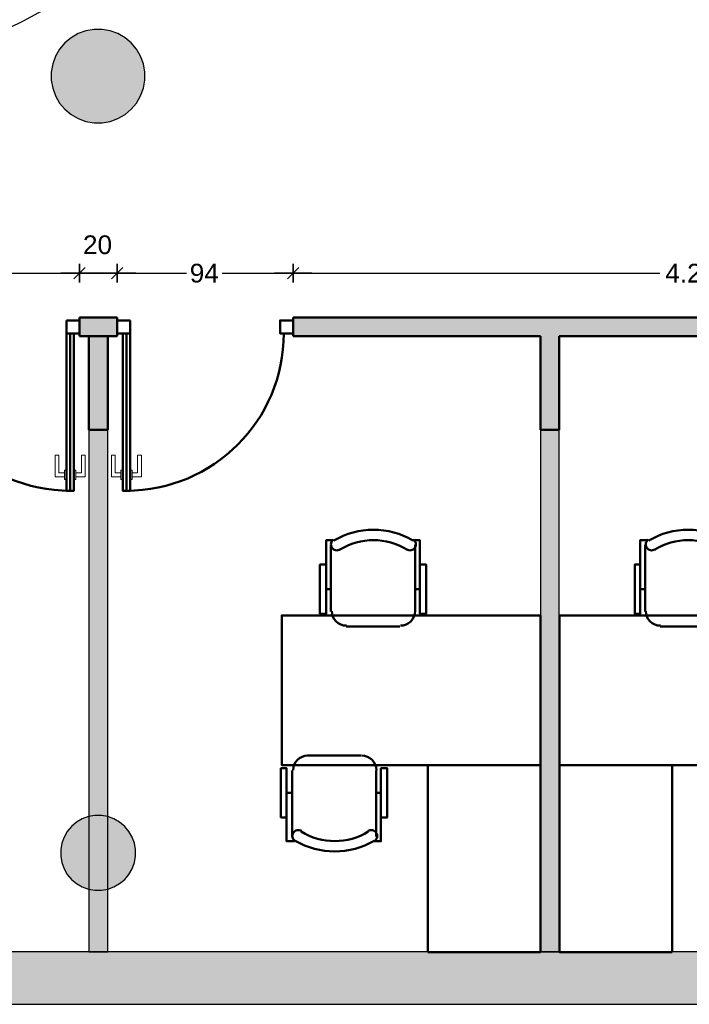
# Model space of a CAD drawing. Header units: metres. Extents: x -1 to 430, y -6 to 31.
# Tile 12 of 19: x 415.72 to 419.29, y 12.84 to 18.1. Entities that reach past the tile are written whole.
import ezdxf

# ---------------------------------------------------------------- set-up
doc = ezdxf.new("R2010")
doc.units = ezdxf.units.M
doc.header["$PDMODE"] = 65
doc.linetypes.add('CONTINUA', pattern=[0])
doc.linetypes.add('VERDECKT', pattern=[9.525, 6.35, -3.175])
for name, color, linetype, lineweight in [('3D P1 MURS EXISTENTS', 7, 'CONTINUA', 25), ('3D P1 MURS NOUS', 7, 'CONTINUA', 25), ('3D P1 PILAR', 7, 'CONTINUA', 25), ('P1 MAMPARES', 7, 'CONTINUA', 25), ('P1 MOBLES', 7, 'CONTINUA', 25)]:
    doc.layers.add(name, color=color, linetype=linetype, lineweight=lineweight)
doc.styles.add('ARIAL', font='arial.ttf')
doc.dimstyles.new('DIMSTYLE_5', dxfattribs={"dimtxt": 0.1, "dimasz": 0.1, "dimexe": 0, "dimexo": 1e-06, "dimgap": 0.05, "dimtad": 0, "dimdec": 0, "dimlfac": 100, "dimrnd": 1, "dimzin": 4, "dimdsep": 46, "dimtxsty": 'ARIAL', "dimblk1": 'ALL_ML_STRICH', "dimblk2": 'ALL_ML_STRICH', "dimsah": 1, "dimcen": 0, "dimse1": 1, "dimse2": 1, "dimclrd": 2, "dimclre": 2, "dimclrt": 2, "dimadec": 0, "dimazin": 0, "dimtfac": 1, "dimtdec": 0, "dimtix": 1, "dimtmove": 2, "dimatfit": 3, "dimfxl": 0, "dimtzin": 0, "dimlwd": 0, "dimlwe": 35, "dimarcsym": 0})
doc.dimstyles.new('DIMSTYLE_6', dxfattribs={"dimtxt": 0.1, "dimasz": 0.1, "dimexe": 0, "dimexo": 1e-06, "dimgap": 0.05, "dimtad": 0, "dimrnd": 0.01, "dimzin": 4, "dimdsep": 46, "dimtxsty": 'ARIAL', "dimblk1": 'ALL_ML_STRICH', "dimblk2": 'ALL_ML_STRICH', "dimsah": 1, "dimcen": 0, "dimse1": 1, "dimse2": 1, "dimclrd": 2, "dimclre": 2, "dimclrt": 2, "dimadec": 0, "dimazin": 0, "dimtfac": 1, "dimtdec": 0, "dimtix": 1, "dimtmove": 2, "dimatfit": 3, "dimfxl": 0, "dimtzin": 0, "dimlwd": 0, "dimlwe": 35, "dimarcsym": 0})
doc.dimstyles.new('DIMSTYLE_7', dxfattribs={"dimtxt": 0.1, "dimasz": 0.1, "dimexe": 0, "dimexo": 1e-06, "dimgap": 0.05, "dimtad": 2, "dimdec": 0, "dimlfac": 100, "dimrnd": 1, "dimzin": 4, "dimdsep": 46, "dimtxsty": 'ARIAL', "dimblk1": 'ALL_ML_STRICH', "dimblk2": 'ALL_ML_STRICH', "dimsah": 1, "dimcen": 0, "dimse1": 1, "dimse2": 1, "dimclrd": 2, "dimclre": 2, "dimclrt": 2, "dimadec": 0, "dimazin": 0, "dimtfac": 1, "dimtdec": 0, "dimtix": 1, "dimtmove": 2, "dimatfit": 3, "dimfxl": 0, "dimtvp": 1.2, "dimtzin": 0, "dimlwd": 0, "dimlwe": 35, "dimarcsym": 0})

# ---------------------------------------------------------------- blocks, each defined once
blk = doc.blocks.new('_CLOSEDFILLED')
at = {"color": 0, "linetype": 'ByBlock', "lineweight": -2}
blk.add_solid([(-1, 0), (0, 0), (-1, 0)], dxfattribs=at)
blk = doc.blocks.new('OBJETO_COMPLEJO_1')
at = {"layer": 'P1 MOBLES', "color": 202, "linetype": 'CONTINUA', "lineweight": 50, "transparency": 33554687}
for p, q in [((419.056, 14.9397), (419.056, 15.2953)), ((419.509, 15.2953), (419.509, 14.9397)), ((419.0306, 15.0583), (419.056, 15.0583)), ((419.5344, 15.0583), (419.509, 15.0583)), ((419.4286, 14.8593), (419.1365, 14.8593)), ((419.5556, 14.1693), (419.8434, 14.1693)), ((419.4751, 13.7375), (419.4751, 14.0889)), ((419.9238, 14.0889), (419.9238, 13.7375)), ((419.4497, 13.9703), (419.4751, 13.9703)), ((419.9535, 13.9703), (419.9238, 13.9703))]:
    blk.add_line(p, q, dxfattribs=at)
for points in [[(419.0306, 15.1895), (419.001, 15.1895), (419.001, 14.927), (419.0306, 14.927), (419.0306, 15.3207), (419.073, 15.3207)], [(419.0743, 15.3238), (419.0694, 15.3197), (419.0655, 15.3149), (419.0627, 15.3095), (419.0609, 15.3037), (419.0603, 15.2977), (419.0608, 15.2916), (419.0625, 15.2857), (419.0655, 15.28), (419.0695, 15.2751), (419.0743, 15.2711), (419.0796, 15.2682), (419.0854, 15.2664), (419.0914, 15.2657), (419.0975, 15.2661), (419.1035, 15.2678), (419.1092, 15.2707)], [(419.4643, 15.2707), (419.47, 15.2678), (419.476, 15.2661), (419.4821, 15.2657), (419.4881, 15.2664), (419.4939, 15.2682), (419.4992, 15.2711), (419.504, 15.2751), (419.508, 15.28), (419.511, 15.2857), (419.5127, 15.2916), (419.5132, 15.2977), (419.5126, 15.3037), (419.5108, 15.3095), (419.508, 15.3149), (419.5041, 15.3197), (419.4992, 15.3238)], [(419.5344, 15.1895), (419.564, 15.1895), (419.564, 14.927), (419.5344, 14.927), (419.5344, 15.3207), (419.4963, 15.3207)], [(419.0603, 14.9418), (419.0619, 14.9261), (419.0664, 14.9114), (419.0736, 14.8981), (419.0832, 14.8865), (419.0948, 14.8769), (419.1081, 14.8697), (419.1228, 14.8651), (419.1386, 14.8635)], [(419.4307, 14.8635), (419.4465, 14.8651), (419.4612, 14.8697), (419.4745, 14.8769), (419.4861, 14.8865), (419.4956, 14.8981), (419.5028, 14.9114), (419.5074, 14.9261), (419.509, 14.9418)], [(419.5589, 14.1697), (419.5432, 14.1681), (419.5285, 14.1635), (419.5152, 14.1563), (419.5036, 14.1467), (419.494, 14.1351), (419.4868, 14.1218), (419.4822, 14.1071), (419.4806, 14.0913)], [(419.9251, 14.0913), (419.9235, 14.1071), (419.919, 14.1218), (419.9117, 14.1351), (419.9022, 14.1467), (419.8906, 14.1563), (419.8773, 14.1635), (419.8626, 14.1681), (419.8468, 14.1697)], [(419.4497, 13.8391), (419.4159, 13.8391), (419.4159, 14.1016), (419.4497, 14.1016), (419.4497, 13.7121), (419.4878, 13.7121)], [(419.9535, 13.8391), (419.9831, 13.8391), (419.9831, 14.1016), (419.9535, 14.1016), (419.9535, 13.7121), (419.9111, 13.7121)], [(419.5253, 13.7667), (419.5196, 13.7696), (419.5136, 13.7713), (419.5075, 13.7717), (419.5015, 13.771), (419.4957, 13.7692), (419.4904, 13.7663), (419.4856, 13.7623), (419.4816, 13.7574), (419.4786, 13.7517), (419.4769, 13.7458), (419.4764, 13.7397), (419.477, 13.7337), (419.4788, 13.7279), (419.4816, 13.7225), (419.4855, 13.7177), (419.4905, 13.7136)], [(419.9153, 13.7136), (419.9202, 13.7177), (419.9241, 13.7225), (419.927, 13.7279), (419.9287, 13.7337), (419.9294, 13.7397), (419.9288, 13.7458), (419.9271, 13.7517), (419.9242, 13.7574), (419.9201, 13.7623), (419.9154, 13.7663), (419.91, 13.7692), (419.9042, 13.771), (419.8982, 13.7717), (419.8921, 13.7713), (419.8862, 13.7696), (419.8805, 13.7667)]]:
    blk.add_lwpolyline(points, dxfattribs=at)
for points in [[(418.5989, 14.1185), (419.9967, 14.1185), (419.9967, 14.9186), (418.5989, 14.9186), (418.5989, 14.1185)], [(419.2, 13.1195), (418.5989, 13.1195), (418.5989, 14.1185), (419.2, 14.1185), (419.2, 13.1195)]]:
    blk.add_lwpolyline(points, close=True, dxfattribs=at)
for centre, radius, start, end in [((419.2868, 14.9591), 0.4167, 59.5741, 120.4448), ((419.2868, 14.9802), 0.3405, 58.2582, 121.7646), ((419.7028, 14.053), 0.3405, 238.2581, 301.7651), ((419.7028, 14.0741), 0.4167, 239.5736, 300.4455)]:
    blk.add_arc(centre, radius, start, end, dxfattribs=at)
blk = doc.blocks.new('ALL_ML_STRICH')
at = {"color": 0, "linetype": 'ByBlock', "lineweight": -2}
for p, q in [((-1, 0), (0.5, 0)), ((-0.3, -0.3), (0.3, 0.3)), ((0, -0.5), (0, 0.5))]:
    blk.add_line(p, q, dxfattribs=at)
blk = doc.blocks.new('*D45')
at = {"layer": 'DEFPOINTS', "color": 2, "linetype": 'CONTINUA', "lineweight": 35, "transparency": 33554687}
for p in [(415.0981, 16.7461), (415.0981, 16.5095), (416.0381, 16.5095)]:
    blk.add_point(p, dxfattribs=at)
at = {"layer": 'P1 MAMPARES', "color": 2, "linetype": 'CONTINUA', "lineweight": -2, "transparency": 33554687}
for p, q in [((415.0981, 16.7461), (415.4688, 16.7461)), ((415.6588, 16.7461), (416.0381, 16.7461))]:
    blk.add_line(p, q, dxfattribs=at)
at = {"layer": 'P1 MAMPARES', "color": 2, "linetype": 'CONTINUA', "lineweight": 35, "transparency": 33554687, "xscale": 0.1, "yscale": 0.1, "zscale": 0.1, "rotation": 180}
blk.add_blockref('ALL_ML_STRICH', (415.0981, 16.7461), dxfattribs=at)
at = {"layer": 'P1 MAMPARES', "color": 2, "linetype": 'CONTINUA', "lineweight": 35, "transparency": 33554687, "xscale": 0.1, "yscale": 0.1, "zscale": 0.1}
blk.add_blockref('ALL_ML_STRICH', (416.0381, 16.7461), dxfattribs=at)
at = {"layer": 'P1 MAMPARES', "color": 2, "linetype": 'CONTINUA', "lineweight": 35, "transparency": 33554687, "insert": (415.5638, 16.7461), "char_height": 0.1, "width": 0.2, "attachment_point": 5, "style": 'ARIAL'}
blk.add_mtext('\\A1;{94}', dxfattribs=at)
blk = doc.blocks.new('*D46')
at = {"layer": 'DEFPOINTS', "color": 2, "linetype": 'CONTINUA', "lineweight": 35, "transparency": 33554687}
for p in [(416.0381, 16.7461), (416.0381, 16.5095), (416.2381, 16.5095)]:
    blk.add_point(p, dxfattribs=at)
at = {"layer": 'P1 MAMPARES', "color": 2, "linetype": 'CONTINUA', "lineweight": -2, "transparency": 33554687}
blk.add_line((416.0381, 16.7461), (416.2381, 16.7461), dxfattribs=at)
at = {"layer": 'P1 MAMPARES', "color": 2, "linetype": 'CONTINUA', "lineweight": 35, "transparency": 33554687, "xscale": 0.1, "yscale": 0.1, "zscale": 0.1, "rotation": 180}
blk.add_blockref('ALL_ML_STRICH', (416.0381, 16.7461), dxfattribs=at)
at = {"layer": 'P1 MAMPARES', "color": 2, "linetype": 'CONTINUA', "lineweight": 35, "transparency": 33554687, "xscale": 0.1, "yscale": 0.1, "zscale": 0.1}
blk.add_blockref('ALL_ML_STRICH', (416.2381, 16.7461), dxfattribs=at)
at = {"layer": 'P1 MAMPARES', "color": 2, "linetype": 'CONTINUA', "lineweight": 35, "transparency": 33554687, "insert": (416.1338, 16.8978), "char_height": 0.1, "width": 0.2, "attachment_point": 5, "style": 'ARIAL'}
blk.add_mtext('\\A1;{20}', dxfattribs=at)
blk = doc.blocks.new('*D47')
at = {"layer": 'DEFPOINTS', "color": 2, "linetype": 'CONTINUA', "lineweight": 35, "transparency": 33554687}
for p in [(416.2381, 16.7461), (416.2381, 16.5095), (417.1781, 16.5095)]:
    blk.add_point(p, dxfattribs=at)
at = {"layer": 'P1 MAMPARES', "color": 2, "linetype": 'CONTINUA', "lineweight": -2, "transparency": 33554687}
for p, q in [((416.2381, 16.7461), (416.6088, 16.7461)), ((416.7988, 16.7461), (417.1781, 16.7461))]:
    blk.add_line(p, q, dxfattribs=at)
at = {"layer": 'P1 MAMPARES', "color": 2, "linetype": 'CONTINUA', "lineweight": 35, "transparency": 33554687, "xscale": 0.1, "yscale": 0.1, "zscale": 0.1, "rotation": 180}
blk.add_blockref('ALL_ML_STRICH', (416.2381, 16.7461), dxfattribs=at)
at = {"layer": 'P1 MAMPARES', "color": 2, "linetype": 'CONTINUA', "lineweight": 35, "transparency": 33554687, "xscale": 0.1, "yscale": 0.1, "zscale": 0.1}
blk.add_blockref('ALL_ML_STRICH', (417.1781, 16.7461), dxfattribs=at)
at = {"layer": 'P1 MAMPARES', "color": 2, "linetype": 'CONTINUA', "lineweight": 35, "transparency": 33554687, "insert": (416.7038, 16.7461), "char_height": 0.1, "width": 0.2, "attachment_point": 5, "style": 'ARIAL'}
blk.add_mtext('\\A1;{94}', dxfattribs=at)
blk = doc.blocks.new('*D48')
at = {"layer": 'DEFPOINTS', "color": 2, "linetype": 'CONTINUA', "lineweight": 35, "transparency": 33554687}
for p in [(421.407, 16.8215), (417.1781, 16.7461), (417.1781, 16.5095)]:
    blk.add_point(p, dxfattribs=at)
at = {"layer": 'P1 MAMPARES', "color": 2, "linetype": 'CONTINUA', "lineweight": -2, "transparency": 33554687}
for p, q in [((417.1781, 16.7461), (419.1348, 16.7461)), ((419.4648, 16.7461), (421.407, 16.7461))]:
    blk.add_line(p, q, dxfattribs=at)
at = {"layer": 'P1 MAMPARES', "color": 2, "linetype": 'CONTINUA', "lineweight": 35, "transparency": 33554687, "xscale": 0.1, "yscale": 0.1, "zscale": 0.1, "rotation": 180}
blk.add_blockref('ALL_ML_STRICH', (417.1781, 16.7461), dxfattribs=at)
at = {"layer": 'P1 MAMPARES', "color": 2, "linetype": 'CONTINUA', "lineweight": 35, "transparency": 33554687, "xscale": 0.1, "yscale": 0.1, "zscale": 0.1}
blk.add_blockref('ALL_ML_STRICH', (421.407, 16.7461), dxfattribs=at)
at = {"layer": 'P1 MAMPARES', "color": 2, "linetype": 'CONTINUA', "lineweight": 35, "transparency": 33554687, "insert": (419.2998, 16.7461), "char_height": 0.1, "width": 0.4, "attachment_point": 5, "style": 'ARIAL'}
blk.add_mtext('\\A1;{\\A1;{4.23\\H0.066000;\\S^ ;}}', dxfattribs=at)

msp = doc.modelspace()

# ---------------------------------------------------------------- hatches: boundary and pattern name
at = {"layer": '3D P1 MURS EXISTENTS', "linetype": 'CONTINUA', "lineweight": 18, "true_color": 0xa0a0a0, "transparency": 33554687}
msp.add_hatch(color=253, dxfattribs=at).paths.add_polyline_path([(398.2417, 12.8406), (423.6575, 12.8406), (423.7155, 13.1206), (398.2972, 13.1206)])
at = {"layer": '3D P1 MURS NOUS', "linetype": 'CONTINUA', "lineweight": 18, "true_color": 0x006e00, "transparency": 33554687}
for points in [[(416.0881, 15.9095), (416.0881, 13.1206), (416.1881, 13.1206), (416.1881, 15.9095)], [(418.4973, 15.9095), (418.4973, 13.1206), (418.5973, 13.1206), (418.5973, 15.9095)]]:
    msp.add_hatch(color=96, dxfattribs=at).paths.add_polyline_path(points)
at = {"layer": '3D P1 PILAR', "linetype": 'CONTINUA', "lineweight": 18, "transparency": 33554687}
for points in [[(416.1588, 18.0491), (416.1151, 18.0491), (416.0721, 18.0416), (416.0311, 18.0266), (415.9932, 18.0048), (415.9598, 17.9767), (415.9317, 17.9432), (415.9098, 17.9054), (415.8949, 17.8643), (415.8873, 17.8213), (415.8873, 17.7776), (415.8949, 17.7346), (415.9098, 17.6935), (415.9317, 17.6557), (415.9598, 17.6222), (415.9932, 17.5942), (416.0311, 17.5723), (416.0721, 17.5574), (416.1151, 17.5498), (416.1588, 17.5498), (416.2019, 17.5574), (416.2429, 17.5723), (416.2807, 17.5942), (416.3142, 17.6222), (416.3423, 17.6557), (416.3641, 17.6935), (416.3791, 17.7346), (416.3867, 17.7776), (416.3867, 17.8213), (416.3791, 17.8643), (416.3641, 17.9054), (416.3423, 17.9432), (416.3142, 17.9767), (416.2807, 18.0048), (416.2429, 18.0266), (416.2019, 18.0416)], [(416.1545, 13.8492), (416.1195, 13.8492), (416.0851, 13.8431), (416.0522, 13.8312), (416.022, 13.8137), (415.9952, 13.7912), (415.9727, 13.7645), (415.9553, 13.7342), (415.9433, 13.7014), (415.9372, 13.6669), (415.9372, 13.632), (415.9433, 13.5976), (415.9553, 13.5647), (415.9727, 13.5345), (415.9952, 13.5077), (416.022, 13.4852), (416.0522, 13.4677), (416.0851, 13.4558), (416.1195, 13.4497), (416.1545, 13.4497), (416.1889, 13.4558), (416.2217, 13.4677), (416.252, 13.4852), (416.2788, 13.5077), (416.3012, 13.5345), (416.3187, 13.5647), (416.3307, 13.5976), (416.3367, 13.632), (416.3367, 13.6669), (416.3307, 13.7014), (416.3187, 13.7342), (416.3012, 13.7645), (416.2788, 13.7912), (416.252, 13.8137), (416.2217, 13.8312), (416.1889, 13.8431)]]:
    msp.add_hatch(color=9, dxfattribs=at).paths.add_polyline_path(points)
at = {"layer": 'P1 MAMPARES', "linetype": 'VERDECKT', "lineweight": 25, "transparency": 33554687}
for points in [[(416.0381, 16.4095), (416.0881, 16.4095), (416.1881, 16.4095), (416.2381, 16.4095), (416.2381, 16.5095), (416.0381, 16.5095)], [(418.4973, 15.9095), (418.5973, 15.9095), (418.5973, 16.4095), (420.417, 16.4095), (420.417, 16.5095), (417.1781, 16.5095), (417.1781, 16.4095), (418.4973, 16.4095)]]:
    msp.add_hatch(color=180, dxfattribs=at).paths.add_polyline_path(points)
at = {"layer": 'P1 MAMPARES', "linetype": 'CONTINUA', "lineweight": 25, "transparency": 33554687}
msp.add_hatch(color=180, dxfattribs=at).paths.add_polyline_path([(416.0881, 15.9095), (416.1881, 15.9095), (416.1881, 16.4095), (416.0881, 16.4095)])

# ---------------------------------------------------------------- linework, layer by layer
at = {"layer": '3D P1 MURS EXISTENTS', "color": 7, "linetype": 'CONTINUA', "lineweight": 25, "transparency": 33554687}
for p, q in [((415.7346, 18.0923), (415.9819, 18.2273)), ((415.4804, 17.9705), (415.7346, 18.0923)), ((423.7155, 13.1206), (398.2972, 13.1206)), ((398.2417, 12.8406), (423.6575, 12.8406))]:
    msp.add_line(p, q, dxfattribs=at)
at = {"layer": '3D P1 MURS NOUS', "color": 4, "linetype": 'CONTINUA', "lineweight": 50, "transparency": 33554687}
for p, q in [((416.0381, 16.4095), (416.0381, 16.5095)), ((416.2381, 16.5095), (416.0381, 16.5095)), ((416.2381, 16.5095), (416.2381, 16.4095)), ((417.1781, 16.4095), (417.1781, 16.5095)), ((420.417, 16.5095), (417.1781, 16.5095)), ((415.9881, 16.4245), (415.9881, 15.5845)), ((416.2881, 16.4245), (416.2881, 15.5845)), ((416.0381, 16.4095), (416.2381, 16.4095)), ((416.0881, 16.4095), (416.0881, 15.9095)), ((416.1881, 15.9095), (416.1881, 16.4095)), ((417.1781, 16.4095), (418.4973, 16.4095)), ((418.4973, 16.4095), (418.4973, 15.9095)), ((418.5973, 16.4095), (420.417, 16.4095)), ((418.5973, 15.9095), (418.5973, 16.4095)), ((416.0881, 15.9095), (416.1881, 15.9095)), ((418.4973, 15.9095), (418.5973, 15.9095))]:
    msp.add_line(p, q, dxfattribs=at)
at = {"layer": '3D P1 MURS NOUS', "color": 7, "linetype": 'CONTINUA', "lineweight": 25, "transparency": 33554687}
for p, q in [((416.0881, 15.9095), (416.0881, 13.1206)), ((416.1881, 15.9095), (416.0881, 15.9095)), ((416.1881, 13.1206), (416.1881, 15.9095)), ((418.4973, 15.9095), (418.4973, 13.1206)), ((418.5973, 15.9095), (418.4973, 15.9095)), ((418.5973, 13.1206), (418.5973, 15.9095)), ((416.0881, 13.1206), (416.1881, 13.1206)), ((418.4973, 13.1206), (418.5973, 13.1206))]:
    msp.add_line(p, q, dxfattribs=at)
at = {"layer": '3D P1 MURS NOUS', "color": 4, "linetype": 'CONTINUA', "lineweight": 50, "transparency": 33554687}
for points in [[(415.9681, 16.4945), (416.0381, 16.4945), (416.0381, 16.4245), (415.9681, 16.4245), (415.9681, 16.4945)], [(416.3081, 16.4945), (416.2381, 16.4945), (416.2381, 16.4245), (416.3081, 16.4245), (416.3081, 16.4945)], [(417.1781, 16.4945), (417.1081, 16.4945), (417.1081, 16.4245), (417.1781, 16.4245), (417.1781, 16.4945)]]:
    msp.add_lwpolyline(points, close=True, dxfattribs=at)
for centre, start, end in [((415.9881, 16.4245), 180, 270), ((416.2881, 16.4245), 270, 0)]:
    msp.add_arc(centre, 0.84, start, end, dxfattribs=at)
at = {"layer": '3D P1 PILAR', "color": 7, "linetype": 'CONTINUA', "lineweight": 25, "transparency": 33554687}
for p, q in [((416.1151, 18.0491), (416.0721, 18.0416)), ((416.1588, 18.0491), (416.1151, 18.0491)), ((416.2019, 18.0416), (416.1588, 18.0491)), ((415.9932, 18.0048), (415.9598, 17.9767)), ((416.0311, 18.0266), (415.9932, 18.0048)), ((416.0721, 18.0416), (416.0311, 18.0266)), ((416.2429, 18.0266), (416.2019, 18.0416)), ((416.2807, 18.0048), (416.2429, 18.0266)), ((416.3142, 17.9767), (416.2807, 18.0048)), ((415.9317, 17.9432), (415.9098, 17.9054)), ((415.9598, 17.9767), (415.9317, 17.9432)), ((416.3423, 17.9432), (416.3142, 17.9767)), ((416.3641, 17.9054), (416.3423, 17.9432)), ((415.9098, 17.9054), (415.8949, 17.8643)), ((416.3791, 17.8643), (416.3641, 17.9054)), ((415.8949, 17.8643), (415.8873, 17.8213)), ((416.3867, 17.8213), (416.3791, 17.8643)), ((415.8873, 17.8213), (415.8873, 17.7776)), ((416.3867, 17.7776), (416.3867, 17.8213)), ((415.8873, 17.7776), (415.8949, 17.7346)), ((415.8949, 17.7346), (415.9098, 17.6935)), ((416.3641, 17.6935), (416.3791, 17.7346)), ((416.3791, 17.7346), (416.3867, 17.7776)), ((415.9098, 17.6935), (415.9317, 17.6557)), ((416.3423, 17.6557), (416.3641, 17.6935)), ((415.9317, 17.6557), (415.9598, 17.6222)), ((415.9598, 17.6222), (415.9932, 17.5942)), ((416.2807, 17.5942), (416.3142, 17.6222)), ((416.3142, 17.6222), (416.3423, 17.6557)), ((415.9932, 17.5942), (416.0311, 17.5723)), ((416.0311, 17.5723), (416.0721, 17.5574)), ((416.2019, 17.5574), (416.2429, 17.5723)), ((416.2429, 17.5723), (416.2807, 17.5942)), ((416.0721, 17.5574), (416.1151, 17.5498)), ((416.1151, 17.5498), (416.1588, 17.5498)), ((416.1588, 17.5498), (416.2019, 17.5574)), ((416.0851, 13.8431), (416.0522, 13.8312)), ((416.1195, 13.8492), (416.0851, 13.8431)), ((416.1545, 13.8492), (416.1195, 13.8492)), ((416.1889, 13.8431), (416.1545, 13.8492)), ((416.2217, 13.8312), (416.1889, 13.8431)), ((415.9952, 13.7912), (415.9727, 13.7645)), ((416.022, 13.8137), (415.9952, 13.7912)), ((416.0522, 13.8312), (416.022, 13.8137)), ((416.252, 13.8137), (416.2217, 13.8312)), ((416.2788, 13.7912), (416.252, 13.8137)), ((416.3012, 13.7645), (416.2788, 13.7912)), ((415.9553, 13.7342), (415.9433, 13.7014)), ((415.9727, 13.7645), (415.9553, 13.7342)), ((416.3187, 13.7342), (416.3012, 13.7645)), ((416.3307, 13.7014), (416.3187, 13.7342)), ((415.9433, 13.7014), (415.9372, 13.6669)), ((416.3367, 13.6669), (416.3307, 13.7014)), ((415.9372, 13.6669), (415.9372, 13.632)), ((415.9372, 13.632), (415.9433, 13.5976)), ((416.3307, 13.5976), (416.3367, 13.632)), ((416.3367, 13.632), (416.3367, 13.6669)), ((415.9433, 13.5976), (415.9553, 13.5647)), ((416.3187, 13.5647), (416.3307, 13.5976)), ((415.9553, 13.5647), (415.9727, 13.5345)), ((415.9727, 13.5345), (415.9952, 13.5077)), ((416.2788, 13.5077), (416.3012, 13.5345)), ((416.3012, 13.5345), (416.3187, 13.5647)), ((415.9952, 13.5077), (416.022, 13.4852)), ((416.022, 13.4852), (416.0522, 13.4677)), ((416.0522, 13.4677), (416.0851, 13.4558)), ((416.1889, 13.4558), (416.2217, 13.4677)), ((416.2217, 13.4677), (416.252, 13.4852)), ((416.252, 13.4852), (416.2788, 13.5077)), ((416.0851, 13.4558), (416.1195, 13.4497)), ((416.1195, 13.4497), (416.1545, 13.4497)), ((416.1545, 13.4497), (416.1889, 13.4558))]:
    msp.add_line(p, q, dxfattribs=at)
at = {"layer": 'P1 MAMPARES', "color": 4, "linetype": 'CONTINUA', "lineweight": 50, "transparency": 33554687}
for points in [[(415.9681, 16.4945), (416.0381, 16.4945), (416.0381, 16.4245), (415.9681, 16.4245), (415.9681, 16.4945)], [(416.3081, 16.4945), (416.2381, 16.4945), (416.2381, 16.4245), (416.3081, 16.4245), (416.3081, 16.4945)], [(417.1781, 16.4945), (417.1081, 16.4945), (417.1081, 16.4245), (417.1781, 16.4245), (417.1781, 16.4945)], [(415.9681, 15.5845), (415.9681, 16.4245), (415.9881, 16.4245), (416.0081, 16.4245), (416.0081, 15.5845), (415.9881, 15.5845), (415.9681, 15.5845)], [(416.3081, 15.5845), (416.3081, 16.4245), (416.2881, 16.4245), (416.2681, 16.4245), (416.2681, 15.5845), (416.2881, 15.5845), (416.3081, 15.5845)]]:
    msp.add_lwpolyline(points, close=True, dxfattribs=at)
at = {"layer": 'P1 MAMPARES', "color": 40, "linetype": 'CONTINUA', "lineweight": 18, "transparency": 33554687}
for points in [[(415.9581, 15.6595), (415.9581, 15.6795), (415.9281, 15.6795), (415.9281, 15.7745), (415.9081, 15.7745), (415.9081, 15.6595), (415.9581, 15.6595)], [(416.0181, 15.6595), (416.0181, 15.6795), (416.0481, 15.6795), (416.0481, 15.7745), (416.0681, 15.7745), (416.0681, 15.6595), (416.0181, 15.6595)], [(416.2581, 15.6595), (416.2581, 15.6795), (416.2281, 15.6795), (416.2281, 15.7745), (416.2081, 15.7745), (416.2081, 15.6595), (416.2581, 15.6595)], [(416.3181, 15.6595), (416.3181, 15.6795), (416.3481, 15.6795), (416.3481, 15.7745), (416.3681, 15.7745), (416.3681, 15.6595), (416.3181, 15.6595)], [(415.9581, 15.6445), (415.9581, 15.6945), (415.9681, 15.6945), (415.9681, 15.6445), (415.9581, 15.6445)], [(416.0081, 15.6445), (416.0081, 15.6945), (416.0181, 15.6945), (416.0181, 15.6445), (416.0081, 15.6445)], [(416.2681, 15.6445), (416.2681, 15.6945), (416.2581, 15.6945), (416.2581, 15.6445), (416.2681, 15.6445)], [(416.3181, 15.6445), (416.3181, 15.6945), (416.3081, 15.6945), (416.3081, 15.6445), (416.3181, 15.6445)]]:
    msp.add_lwpolyline(points, close=True, dxfattribs=at)
at = {"layer": 'P1 MAMPARES', "color": 4, "linetype": 'CONTINUA', "lineweight": 50, "transparency": 33554687}
for centre, start, end in [((415.9881, 16.4245), 180, 270), ((416.2881, 16.4245), 270, 0)]:
    msp.add_arc(centre, 0.84, start, end, dxfattribs=at)
at = {"layer": 'P1 MOBLES', "color": 202, "linetype": 'CONTINUA', "lineweight": 50, "transparency": 33554687}
for p, q in [((417.3797, 14.9397), (417.3797, 15.2953)), ((417.8284, 15.2953), (417.8284, 14.9397)), ((417.3543, 15.0583), (417.3797, 15.0583)), ((417.8538, 15.0583), (417.8284, 15.0583)), ((417.748, 14.8593), (417.4601, 14.8593)), ((417.5406, 14.1693), (417.2527, 14.1693)), ((417.1723, 14.0889), (417.1723, 13.7375)), ((417.621, 13.7375), (417.621, 14.0889)), ((417.1426, 13.9703), (417.1723, 13.9703)), ((417.6464, 13.9703), (417.621, 13.9703))]:
    msp.add_line(p, q, dxfattribs=at)
for points in [[(417.3543, 15.1895), (417.3204, 15.1895), (417.3204, 14.927), (417.3543, 14.927), (417.3543, 15.3207), (417.3924, 15.3207)], [(417.3938, 15.3238), (417.3889, 15.3197), (417.385, 15.3149), (417.3821, 15.3095), (417.3803, 15.3037), (417.3797, 15.2977), (417.3802, 15.2916), (417.382, 15.2857), (417.3849, 15.28), (417.3889, 15.2751), (417.3937, 15.2711), (417.3991, 15.2682), (417.4048, 15.2664), (417.4108, 15.2657), (417.4169, 15.2661), (417.4229, 15.2678), (417.4286, 15.2707)], [(417.7838, 15.2707), (417.7895, 15.2678), (417.7954, 15.2661), (417.8015, 15.2657), (417.8075, 15.2664), (417.8133, 15.2682), (417.8187, 15.2711), (417.8234, 15.2751), (417.8275, 15.28), (417.8304, 15.2857), (417.8321, 15.2916), (417.8327, 15.2977), (417.832, 15.3037), (417.8303, 15.3095), (417.8274, 15.3149), (417.8235, 15.3197), (417.8186, 15.3238)], [(417.8538, 15.1895), (417.8877, 15.1895), (417.8877, 14.927), (417.8538, 14.927), (417.8538, 15.3207), (417.8157, 15.3207)], [(417.3839, 14.9418), (417.3855, 14.9261), (417.3901, 14.9114), (417.3973, 14.8981), (417.4069, 14.8865), (417.4185, 14.8769), (417.4318, 14.8697), (417.4465, 14.8651), (417.4623, 14.8635)], [(417.7501, 14.8635), (417.7659, 14.8651), (417.7806, 14.8697), (417.7939, 14.8769), (417.8055, 14.8865), (417.815, 14.8981), (417.8223, 14.9114), (417.8268, 14.9261), (417.8284, 14.9418)], [(417.256, 14.1697), (417.2402, 14.1681), (417.2255, 14.1635), (417.2122, 14.1563), (417.2006, 14.1467), (417.1911, 14.1351), (417.1838, 14.1218), (417.1793, 14.1071), (417.1777, 14.0913)], [(417.6222, 14.0913), (417.6206, 14.1071), (417.616, 14.1218), (417.6088, 14.1351), (417.5992, 14.1467), (417.5877, 14.1563), (417.5743, 14.1635), (417.5596, 14.1681), (417.5439, 14.1697)], [(417.1426, 13.8391), (417.113, 13.8391), (417.113, 14.1016), (417.1426, 14.1016), (417.1426, 13.7121), (417.185, 13.7121)], [(417.6464, 13.8391), (417.6803, 13.8391), (417.6803, 14.1016), (417.6464, 14.1016), (417.6464, 13.7121), (417.6083, 13.7121)], [(417.2223, 13.7667), (417.2166, 13.7696), (417.2107, 13.7713), (417.2046, 13.7717), (417.1986, 13.771), (417.1928, 13.7692), (417.1874, 13.7663), (417.1827, 13.7623), (417.1786, 13.7574), (417.1757, 13.7517), (417.174, 13.7458), (417.1734, 13.7397), (417.1741, 13.7337), (417.1758, 13.7279), (417.1787, 13.7225), (417.1826, 13.7177), (417.1875, 13.7136)], [(417.6123, 13.7136), (417.6173, 13.7177), (417.6212, 13.7225), (417.624, 13.7279), (417.6258, 13.7337), (417.6264, 13.7397), (417.6259, 13.7458), (417.6242, 13.7517), (417.6212, 13.7574), (417.6172, 13.7623), (417.6124, 13.7663), (417.6071, 13.7692), (417.6013, 13.771), (417.5953, 13.7717), (417.5892, 13.7713), (417.5832, 13.7696), (417.5775, 13.7667)]]:
    msp.add_lwpolyline(points, dxfattribs=at)
for points in [[(418.4973, 14.1185), (417.1168, 14.1185), (417.1168, 14.9186), (418.4973, 14.9186), (418.4973, 14.1185)], [(417.8962, 13.1195), (418.4973, 13.1195), (418.4973, 14.1185), (417.8962, 14.1185), (417.8962, 13.1195)]]:
    msp.add_lwpolyline(points, close=True, dxfattribs=at)
for centre, radius, start, end in [((417.6063, 14.9591), 0.4167, 59.5741, 120.4448), ((417.6063, 14.9802), 0.3405, 58.2583, 121.7645), ((417.3999, 14.053), 0.3405, 238.2584, 301.7649), ((417.3999, 14.0741), 0.4167, 239.5736, 300.4456)]:
    msp.add_arc(centre, radius, start, end, dxfattribs=at)

# ---------------------------------------------------------------- block references
at = {"layer": '3D P1 PILAR', "color": 7, "linetype": 'CONTINUA', "lineweight": 25, "transparency": 33554687, "xscale": 0.0002666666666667, "yscale": 0.0002666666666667, "zscale": 0.0002666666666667}
for p in [(416.137, 17.7995), (416.137, 13.6495)]:
    msp.add_blockref('_CLOSEDFILLED', p, dxfattribs=at)
at = {"layer": 'P1 MOBLES', "color": 202, "linetype": 'CONTINUA', "lineweight": 50, "transparency": 33554687}
msp.add_blockref('OBJETO_COMPLEJO_1', (0, 0), dxfattribs=at)

# ---------------------------------------------------------------- dimensions: what is measured, and where the dimension line sits
at = {"layer": 'P1 MAMPARES', "color": 2, "linetype": 'CONTINUA', "lineweight": 35, "transparency": 33554687}
for base, p1, p2, dimstyle, picture, middle in [((416.2381, 16.7461), (416.0381, 16.5095), (416.2381, 16.5095), 'DIMSTYLE_7', '*D46', (416.1338, 16.8978)), ((416.0381, 16.7461), (415.0981, 16.5095), (416.0381, 16.5095), 'DIMSTYLE_5', '*D45', (415.5638, 16.7461)), ((417.1781, 16.7461), (416.2381, 16.5095), (417.1781, 16.5095), 'DIMSTYLE_5', '*D47', (416.7038, 16.7461)), ((421.407, 16.7461), (417.1781, 16.5095), (421.407, 16.8215), 'DIMSTYLE_6', '*D48', (419.2998, 16.7461))]:
    dim = msp.add_linear_dim(base=base, p1=p1, p2=p2, dimstyle=dimstyle, override={"dimpost": '<>', "dimclrd": 2, "dimclre": 2, "dimclrt": 2, "dimlwd": 0, "dimlwe": 35}, dxfattribs=at)
    dim.commit()
    dim.dimension.update_dxf_attribs({"geometry": picture, "text_midpoint": middle, "dimtype": 160})

doc.saveas('drawing.dxf')
